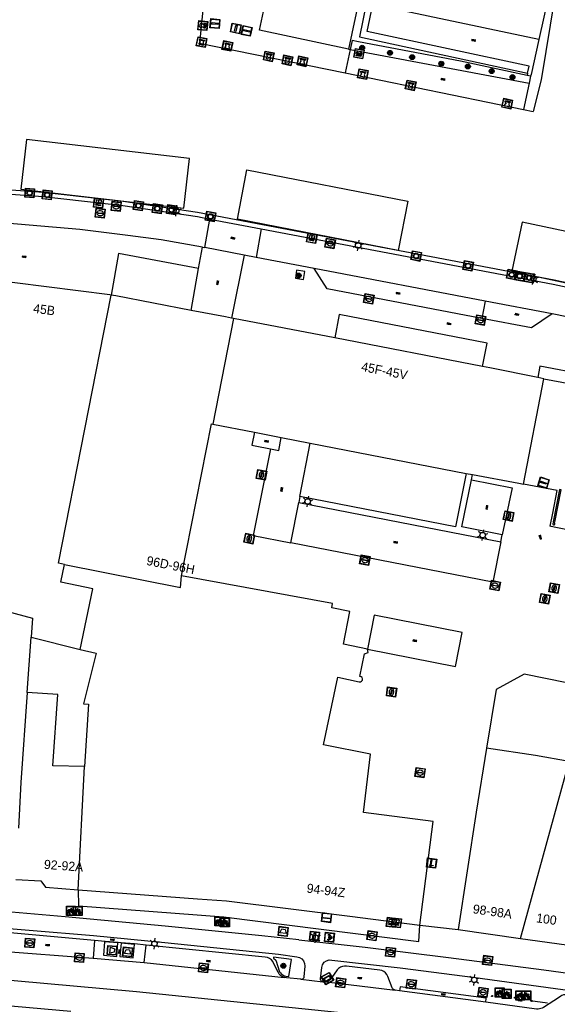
# Model space of a CAD drawing. Header units: metres. Extents: x 93870 to 95789, y 463036 to 464040.
# Tile 193 of 256: x 94980 to 95040, y 463361 to 463469. Entities that reach past the tile are written whole.
import ezdxf
from ezdxf.enums import TextEntityAlignment as Align

# ---------------------------------------------------------------- set-up
doc = ezdxf.new("R2010")
doc.units = ezdxf.units.M
doc.header["$LTSCALE"] = 25.4
for name, color, linetype in [('B_BEBOUWINGSGRENS_0', 1, 'Continuous'), ('B_LUIFEL_1', 200, 'Continuous'), ('B_OVERBOUWLIJN_LIJN_1', 7, 'Continuous'), ('B_TUSSENMUUR_0', 7, 'Continuous'), ('B_WOONBOOT_LIJN_0', 1, 'Continuous'), ('G_GRENS_ALGEMEEN_0', 7, 'Continuous'), ('Q_AFVAL_APART_PLAATS_0', 7, 'Continuous'), ('Q_AFVALBAK_0', 7, 'Continuous'), ('Q_BANK_0', 7, 'Continuous'), ('Q_BETAALAUTOMAAT_0', 7, 'Continuous'), ('Q_BOLDER_0', 7, 'Continuous'), ('Q_BOOM_0', 3, 'Continuous'), ('Q_BRANDKRAAN_0', 5, 'Continuous'), ('Q_BRIEVENBUS_0', 7, 'Continuous'), ('Q_CAI-KAST_0', 10, 'Continuous'), ('Q_DAMWAND_0', 6, 'Continuous'), ('Q_ELEKTRAKAST_0', 7, 'Continuous'), ('Q_FIETSENREK_0', 6, 'Continuous'), ('Q_FIETSENREK_LIJN_0', 7, 'Continuous'), ('Q_INSPECTIE_OF_RIOOLPUT_0', 253, 'Continuous'), ('Q_KOLK_0', 254, 'Continuous'), ('Q_LICHTMAST_0', 2, 'Continuous'), ('Q_MEERRING_0', 7, 'Continuous'), ('Q_SLAGBOOM_0', 7, 'Continuous'), ('Q_STRAATNAAMBORD_0', 7, 'Continuous'), ('Q_VERKEERSBORDPAAL_0', 40, 'Continuous'), ('Q_WATERLEIDINGPUT_0', 5, 'Continuous'), ('S_GBKN_SYMBOOL_OV_GROOT_0', 7, 'Continuous'), ('T_CULTUURGRENS_0', 76, 'Continuous'), ('T_HEK_0', 57, 'Continuous'), ('T_MUUR_30CM_0', 10, 'Continuous'), ('T_WALBESCHERMING_0', 45, 'Continuous'), ('V_WEGGRENS_0', 7, 'Continuous'), ('W_WATERGRENS_0', 5, 'Continuous'), ('Z_GBKN_HUISNUMMER_0', 252, 'Continuous')]:
    doc.layers.add(name, color=color, linetype=linetype)
doc.layers.add('Q_PAAL_STEEN_0', color=7, linetype='Continuous', true_color=0xa97373)
doc.layers.add('Q_PAALTJE_0', color=7, linetype='Continuous', true_color=0x666666)

# ---------------------------------------------------------------- blocks, each defined once
blk = doc.blocks.new('Q_AFVAL_APART_PLAATS')
for points in [[(-0.5, 0.5), (0.5, 0.5), (0.5, -0.5), (-0.5, -0.5)], [(-0.34, 0.2), (0.33, 0.2), (0.19, -0.25), (-0.2, -0.25)]]:
    blk.add_lwpolyline(points, close=True)
blk.add_lwpolyline([(-0.44, 0.46), (0.44, 0.46, -0.414214), (0.46, 0.44), (0.46, -0.44, -0.414214), (0.44, -0.46), (-0.44, -0.46, -0.414214), (-0.46, -0.44), (-0.46, 0.44, -0.414214), (-0.44, 0.46)], format="xyb")
blk = doc.blocks.new('Q_AFVALBAK')
for points in [[(-0.5, 0.5), (0.5, 0.5), (0.5, -0.5), (-0.5, -0.5)], [(-0.34, 0.2), (0.33, 0.2), (0.19, -0.25), (-0.2, -0.25)]]:
    blk.add_lwpolyline(points, close=True)
blk.add_lwpolyline([(-0.44, 0.46), (0.44, 0.46, -0.414214), (0.46, 0.44), (0.46, -0.44, -0.414214), (0.44, -0.46), (-0.44, -0.46, -0.414214), (-0.46, -0.44), (-0.46, 0.44), (-0.46, 0.44), (-0.46, 0.45), (-0.46, 0.45), (-0.46, 0.45), (-0.46, 0.45), (-0.46, 0.45), (-0.46, 0.45), (-0.46, 0.46), (-0.46, 0.46), (-0.46, 0.46), (-0.45, 0.46), (-0.45, 0.46), (-0.45, 0.46), (-0.45, 0.46), (-0.45, 0.46), (-0.45, 0.46), (-0.44, 0.46), (-0.44, 0.46)], format="xyb")
blk = doc.blocks.new('Q_STRAATNAAMBORD')
for points in [[(-0.5, 0.5), (0.5, 0.5), (0.5, -0.5), (-0.5, -0.5)], [(-0.37, 0.22), (0.36, 0.22), (0.36, -0.21), (-0.37, -0.21)]]:
    blk.add_lwpolyline(points, close=True)
for points in [[(-0.44, 0.46), (0.44, 0.46, -0.414214), (0.46, 0.44), (0.46, -0.44, -0.414214), (0.44, -0.46), (-0.44, -0.46, -0.414214), (-0.46, -0.44), (-0.46, 0.44), (-0.46, 0.44), (-0.46, 0.45), (-0.46, 0.45), (-0.46, 0.45), (-0.46, 0.45), (-0.46, 0.45), (-0.46, 0.45), (-0.46, 0.46), (-0.46, 0.46), (-0.46, 0.46), (-0.45, 0.46), (-0.45, 0.46), (-0.45, 0.46), (-0.45, 0.46), (-0.45, 0.46), (-0.45, 0.46), (-0.44, 0.46), (-0.44, 0.46)], [(-0.29, 0.16), (0.28, 0.16, -0.414214), (0.3, 0.14), (0.3, -0.13, -0.414214), (0.28, -0.16), (-0.29, -0.16, -0.414214), (-0.31, -0.13), (-0.31, 0.14), (-0.31, 0.14), (-0.31, 0.14), (-0.31, 0.14), (-0.31, 0.15), (-0.31, 0.15), (-0.31, 0.15), (-0.3, 0.15), (-0.3, 0.15), (-0.3, 0.15), (-0.3, 0.16), (-0.3, 0.16), (-0.3, 0.16), (-0.3, 0.16), (-0.29, 0.16), (-0.29, 0.16), (-0.29, 0.16), (-0.29, 0.16), (-0.29, 0.16)]]:
    blk.add_lwpolyline(points, format="xyb")
blk = doc.blocks.new('Q_CAI-KAST')
for points in [[(-0.5, 0.5), (0.5, 0.5), (0.5, -0.5), (-0.5, -0.5)], [(-0.26, 0.26), (0.25, 0.26), (0.25, 0.19), (-0.26, 0.19)], [(-0.26, 0.11), (0.25, 0.11), (0.25, -0.33), (-0.26, -0.33)]]:
    blk.add_lwpolyline(points, close=True)
blk.add_lwpolyline([(-0.44, 0.46), (0.44, 0.46, -0.414214), (0.46, 0.44), (0.46, -0.44, -0.414214), (0.44, -0.46), (-0.44, -0.46, -0.414214), (-0.46, -0.44), (-0.46, 0.44), (-0.46, 0.44), (-0.46, 0.45), (-0.46, 0.45), (-0.46, 0.45), (-0.46, 0.45), (-0.46, 0.45), (-0.46, 0.45), (-0.46, 0.46), (-0.46, 0.46), (-0.46, 0.46), (-0.45, 0.46), (-0.45, 0.46), (-0.45, 0.46), (-0.45, 0.46), (-0.45, 0.46), (-0.45, 0.46), (-0.44, 0.46), (-0.44, 0.46)], format="xyb")
blk.add_circle((-0.18, -0.03), 0.0354)
blk = doc.blocks.new('Q_ELEKTRAKAST')
for points in [[(-0.5, 0.5), (0.5, 0.5), (0.5, -0.5), (-0.5, -0.5)], [(-0.26, 0.26), (0.25, 0.26), (0.25, 0.19), (-0.26, 0.19)], [(-0.26, 0.11), (0.25, 0.11), (0.25, -0.33), (-0.26, -0.33)]]:
    blk.add_lwpolyline(points, close=True)
blk.add_lwpolyline([(-0.44, 0.46), (0.44, 0.46, -0.414214), (0.46, 0.44), (0.46, -0.44, -0.414214), (0.44, -0.46), (-0.44, -0.46, -0.414214), (-0.46, -0.44), (-0.46, 0.44), (-0.46, 0.44), (-0.46, 0.45), (-0.46, 0.45), (-0.46, 0.45), (-0.46, 0.45), (-0.46, 0.45), (-0.46, 0.45), (-0.46, 0.46), (-0.46, 0.46), (-0.46, 0.46), (-0.45, 0.46), (-0.45, 0.46), (-0.45, 0.46), (-0.45, 0.46), (-0.45, 0.46), (-0.45, 0.46), (-0.44, 0.46), (-0.44, 0.46)], format="xyb")
blk.add_lwpolyline([(-0.18, 0, -1), (-0.18, -0.07, -1)], format="xyb", close=True)
blk.add_lwpolyline([(0.04, 0.09), (-0.06, -0.11), (0.04, -0.11), (-0.06, -0.31)])
blk = doc.blocks.new('Q_LICHTMAST')
for points in [[(-0.26, 0.15), (-0.52, 0.3)], [(0, 0.3), (0, 0.6)], [(0.26, 0.15), (0.52, 0.3)], [(-0.26, -0.15), (-0.52, -0.3)], [(0, -0.3), (0, -0.6)], [(0.26, -0.15), (0.52, -0.3)]]:
    blk.add_lwpolyline(points)
blk.add_circle((0, 0), 0.3)
blk = doc.blocks.new('Q_VERKEERSBORDPAAL')
for points in [[(-0.5, 0.5), (0.5, 0.5), (0.5, -0.5), (-0.5, -0.5)], [(-0.08, 0.33), (0.07, 0.33), (0.07, -0.33), (-0.08, -0.33)]]:
    blk.add_lwpolyline(points, close=True)
blk.add_lwpolyline([(-0.44, 0.46), (0.44, 0.46, -0.414214), (0.46, 0.44), (0.46, -0.44, -0.414214), (0.44, -0.46), (-0.44, -0.46, -0.414214), (-0.46, -0.44), (-0.46, 0.44), (-0.46, 0.44), (-0.46, 0.45), (-0.46, 0.45), (-0.46, 0.45), (-0.46, 0.45), (-0.46, 0.45), (-0.46, 0.45), (-0.46, 0.46), (-0.46, 0.46), (-0.46, 0.46), (-0.45, 0.46), (-0.45, 0.46), (-0.45, 0.46), (-0.45, 0.46), (-0.45, 0.46), (-0.45, 0.46), (-0.44, 0.46), (-0.44, 0.46)], format="xyb")
blk = doc.blocks.new('Q_PAAL_STEEN')
for points in [[(-0.5, 0.5), (0.5, 0.5), (0.5, -0.5), (-0.5, -0.5)], [(-0.08, 0.33), (0.07, 0.33), (0.07, -0.33), (-0.08, -0.33)]]:
    blk.add_lwpolyline(points, close=True)
blk.add_lwpolyline([(-0.44, 0.46), (0.44, 0.46, -0.414214), (0.46, 0.44), (0.46, -0.44, -0.414214), (0.44, -0.46), (-0.44, -0.46, -0.414214), (-0.46, -0.44), (-0.46, 0.44), (-0.46, 0.44), (-0.46, 0.45), (-0.46, 0.45), (-0.46, 0.45), (-0.46, 0.45), (-0.46, 0.45), (-0.46, 0.45), (-0.46, 0.46), (-0.46, 0.46), (-0.46, 0.46), (-0.45, 0.46), (-0.45, 0.46), (-0.45, 0.46), (-0.45, 0.46), (-0.45, 0.46), (-0.45, 0.46), (-0.44, 0.46), (-0.44, 0.46)], format="xyb")
blk = doc.blocks.new('Q_PAALTJE')
at = {"color": 251, "true_color": 0x666666, "xscale": 0.1, "yscale": 0.1, "zscale": 0.01}
blk.add_blockref('Q_PAAL_STEEN', (0, 0), dxfattribs=at)
blk = doc.blocks.new('Q_INSPECTIE_OF_RIOOLPUT')
blk.add_lwpolyline([(-0.5, 0.5), (0.5, 0.5), (0.5, -0.5), (-0.5, -0.5)], close=True)
for points in [[(-0.44, 0.46), (0.44, 0.46, -0.414214), (0.46, 0.44), (0.46, -0.44, -0.414214), (0.44, -0.46), (-0.44, -0.46, -0.414214), (-0.46, -0.44), (-0.46, 0.44), (-0.46, 0.44), (-0.46, 0.45), (-0.46, 0.45), (-0.46, 0.45), (-0.46, 0.45), (-0.46, 0.45), (-0.46, 0.45), (-0.46, 0.46), (-0.46, 0.46), (-0.46, 0.46), (-0.45, 0.46), (-0.45, 0.46), (-0.45, 0.46), (-0.45, 0.46), (-0.45, 0.46), (-0.45, 0.46), (-0.44, 0.46), (-0.44, 0.46)], [(-0.34, 0.1, 0.380426), (-0.28, -0.18)], [(-0.01, 0.27, 0.240218), (-0.34, 0.1)], [(-0.19, 0.04, 0.853344), (-0.19, -0.03)], [(0.33, 0.11, 0.240191), (-0.01, 0.27)], [(0.18, -0.03, 0.849746), (0.18, 0.04)], [(0.27, -0.18, 0.380426), (0.33, 0.11)], [(-0.28, -0.18, 0.148452), (0.01, -0.26)], [(0.01, -0.26, 0.131742), (0.27, -0.18)]]:
    blk.add_lwpolyline(points, format="xyb")
for points in [[(-0.19, 0.04), (0.18, 0.04)], [(0.18, -0.03), (-0.19, -0.03)]]:
    blk.add_lwpolyline(points)
blk = doc.blocks.new('Q_KOLK')
blk.add_lwpolyline([(-0.5, 0.5), (0.5, 0.5), (0.5, -0.5), (-0.5, -0.5)], close=True)
for points in [[(-0.44, 0.46), (0.44, 0.46, -0.414214), (0.46, 0.44), (0.46, -0.44, -0.414214), (0.44, -0.46), (-0.44, -0.46, -0.414214), (-0.46, -0.44), (-0.46, 0.44, -0.414214), (-0.44, 0.46)], [(-0.34, 0.1, 0.380426), (-0.28, -0.18)], [(-0.01, 0.27, 0.240218), (-0.34, 0.1)], [(-0.19, 0.04, 0.853344), (-0.19, -0.03)], [(0.33, 0.11, 0.240191), (-0.01, 0.27)], [(0.18, -0.03, 0.849746), (0.18, 0.04)], [(0.27, -0.18, 0.380426), (0.33, 0.11)], [(-0.28, -0.18, 0.148452), (0.01, -0.26)], [(0.01, -0.26, 0.131742), (0.27, -0.18)]]:
    blk.add_lwpolyline(points, format="xyb")
for points in [[(-0.19, 0.04), (0.18, 0.04)], [(0.18, -0.03), (-0.19, -0.03)]]:
    blk.add_lwpolyline(points)
blk = doc.blocks.new('Q_WATERLEIDINGPUT')
blk.add_lwpolyline([(-0.5, 0.5), (0.5, 0.5), (0.5, -0.5), (-0.5, -0.5)], close=True)
for points in [[(-0.44, 0.46), (0.44, 0.46, -0.414214), (0.46, 0.44), (0.46, -0.44, -0.414214), (0.44, -0.46), (-0.44, -0.46, -0.414214), (-0.46, -0.44), (-0.46, 0.44), (-0.46, 0.44), (-0.46, 0.45), (-0.46, 0.45), (-0.46, 0.45), (-0.46, 0.45), (-0.46, 0.45), (-0.46, 0.45), (-0.46, 0.46), (-0.46, 0.46), (-0.46, 0.46), (-0.45, 0.46), (-0.45, 0.46), (-0.45, 0.46), (-0.45, 0.46), (-0.45, 0.46), (-0.45, 0.46), (-0.44, 0.46), (-0.44, 0.46)], [(-0.34, 0.1, 0.380426), (-0.28, -0.18)], [(-0.01, 0.27, 0.240218), (-0.34, 0.1)], [(-0.19, 0.04, 0.853344), (-0.19, -0.03)], [(0.33, 0.11, 0.240191), (-0.01, 0.27)], [(0.18, -0.03, 0.849746), (0.18, 0.04)], [(0.27, -0.18, 0.380426), (0.33, 0.11)], [(-0.28, -0.18, 0.148452), (0.01, -0.26)], [(0.01, -0.26, 0.131742), (0.27, -0.18)]]:
    blk.add_lwpolyline(points, format="xyb")
for points in [[(-0.19, 0.04), (0.18, 0.04)], [(0.18, -0.03), (-0.19, -0.03)]]:
    blk.add_lwpolyline(points)
blk = doc.blocks.new('Q_BRANDKRAAN')
blk.add_lwpolyline([(-0.5, 0.5), (0.5, 0.5), (0.5, -0.5), (-0.5, -0.5)], close=True)
for points in [[(-0.44, 0.46), (0.44, 0.46, -0.414214), (0.46, 0.44), (0.46, -0.44, -0.414214), (0.44, -0.46), (-0.44, -0.46, -0.414214), (-0.46, -0.44), (-0.46, 0.44), (-0.46, 0.44), (-0.46, 0.45), (-0.46, 0.45), (-0.46, 0.45), (-0.46, 0.45), (-0.46, 0.45), (-0.46, 0.45), (-0.46, 0.46), (-0.46, 0.46), (-0.46, 0.46), (-0.45, 0.46), (-0.45, 0.46), (-0.45, 0.46), (-0.45, 0.46), (-0.45, 0.46), (-0.45, 0.46), (-0.44, 0.46), (-0.44, 0.46)], [(-0.34, 0.1, 0.380426), (-0.28, -0.18)], [(-0.01, 0.27, 0.240218), (-0.34, 0.1)], [(-0.19, 0.04, 0.853344), (-0.19, -0.03)], [(0.33, 0.11, 0.240191), (-0.01, 0.27)], [(0.18, -0.03, 0.849746), (0.18, 0.04)], [(0.27, -0.18, 0.380426), (0.33, 0.11)], [(-0.28, -0.18, 0.148452), (0.01, -0.26)], [(0.01, -0.26, 0.131742), (0.27, -0.18)]]:
    blk.add_lwpolyline(points, format="xyb")
for points in [[(-0.19, 0.04), (0.18, 0.04)], [(0.18, -0.03), (-0.19, -0.03)]]:
    blk.add_lwpolyline(points)
blk = doc.blocks.new('Q_SLAGBOOM')
blk.add_lwpolyline([(-0.5, 0.5), (0.5, 0.5), (0.5, -0.5), (-0.5, -0.5)], close=True)
blk.add_lwpolyline([(-0.44, 0.46), (0.44, 0.46, -0.414214), (0.46, 0.44), (0.46, -0.44, -0.414214), (0.44, -0.46), (-0.44, -0.46, -0.414214), (-0.46, -0.44), (-0.46, 0.44), (-0.46, 0.44), (-0.46, 0.45), (-0.46, 0.45), (-0.46, 0.45), (-0.46, 0.45), (-0.46, 0.45), (-0.46, 0.45), (-0.46, 0.46), (-0.46, 0.46), (-0.46, 0.46), (-0.45, 0.46), (-0.45, 0.46), (-0.45, 0.46), (-0.45, 0.46), (-0.45, 0.46), (-0.45, 0.46), (-0.44, 0.46), (-0.44, 0.46)], format="xyb")
for points in [[(-0.29, 0.04), (-0.38, 0.04), (-0.38, 0.1)], [(-0.38, 0.1), (-0.29, 0.1)], [(-0.29, 0.1), (-0.29, 0.2)], [(-0.29, 0.2), (-0.23, 0.2), (-0.23, 0.1)], [(-0.23, 0.04), (-0.23, -0.2), (-0.29, -0.2), (-0.29, 0.04)], [(-0.23, 0.1), (0.37, 0.1), (0.37, 0.04), (-0.23, 0.04)]]:
    blk.add_lwpolyline(points)
blk = doc.blocks.new('Q_MEERRING')
blk.add_lwpolyline([(-0.5, 0.5), (0.5, 0.5), (0.5, -0.5), (-0.5, -0.5)], close=True)
blk.add_lwpolyline([(-0.44, 0.46), (0.44, 0.46, -0.414214), (0.46, 0.44), (0.46, -0.44, -0.414214), (0.44, -0.46), (-0.44, -0.46, -0.414214), (-0.46, -0.44), (-0.46, 0.44), (-0.46, 0.44), (-0.46, 0.45), (-0.46, 0.45), (-0.46, 0.45), (-0.46, 0.45), (-0.46, 0.45), (-0.46, 0.45), (-0.46, 0.46), (-0.46, 0.46), (-0.46, 0.46), (-0.45, 0.46), (-0.45, 0.46), (-0.45, 0.46), (-0.45, 0.46), (-0.45, 0.46), (-0.45, 0.46), (-0.44, 0.46), (-0.44, 0.46)], format="xyb")
for radius in [0.3, 0.3, 0.25, 0.25]:
    blk.add_circle((0, 0), radius)
blk = doc.blocks.new('Q_BRIEVENBUS')
for points in [[(-0.5, 0.5), (0.5, 0.5), (0.5, -0.5), (-0.5, -0.5)], [(-0.31, 0.1), (-0.05, 0.1), (-0.03, 0.03), (-0.05, 0.01), (-0.31, 0.01), (-0.33, 0.03)], [(0.06, 0.1), (0.31, 0.1), (0.33, 0.03), (0.31, 0.01), (0.06, 0.01), (0.03, 0.03)]]:
    blk.add_lwpolyline(points, close=True)
blk.add_lwpolyline([(-0.44, 0.46), (0.44, 0.46, -0.414214), (0.46, 0.44), (0.46, -0.44, -0.414214), (0.44, -0.46), (-0.44, -0.46, -0.414214), (-0.46, -0.44), (-0.46, 0.44), (-0.46, 0.44), (-0.46, 0.45), (-0.46, 0.45), (-0.46, 0.45), (-0.46, 0.45), (-0.46, 0.45), (-0.46, 0.45), (-0.46, 0.46), (-0.46, 0.46), (-0.46, 0.46), (-0.45, 0.46), (-0.45, 0.46), (-0.45, 0.46), (-0.45, 0.46), (-0.45, 0.46), (-0.45, 0.46), (-0.44, 0.46), (-0.44, 0.46)], format="xyb")
blk = doc.blocks.new('Q_BETAALAUTOMAAT')
blk.add_lwpolyline([(-0.5, 0.5), (0.5, 0.5), (0.5, -0.5), (-0.5, -0.5)], close=True)
for points in [[(-0.44, 0.46), (0.44, 0.46, -0.414214), (0.46, 0.44), (0.46, -0.44, -0.414214), (0.44, -0.46), (-0.44, -0.46, -0.414214), (-0.46, -0.44), (-0.46, 0.44), (-0.46, 0.44), (-0.46, 0.45), (-0.46, 0.45), (-0.46, 0.45), (-0.46, 0.45), (-0.46, 0.45), (-0.46, 0.45), (-0.46, 0.46), (-0.46, 0.46), (-0.46, 0.46), (-0.45, 0.46), (-0.45, 0.46), (-0.45, 0.46), (-0.45, 0.46), (-0.45, 0.46), (-0.45, 0.46), (-0.44, 0.46), (-0.44, 0.46)], [(-0.2, 0.03, 0.050902), (-0.2, -0.03)], [(0, 0.29, 0.299915), (-0.19, 0.1)], [(-0.11, 0.03, 0.069027), (-0.11, -0.03)], [(0, 0.2, 0.158079), (-0.09, 0.1)], [(0.15, 0.29, 0.138529), (0, 0.29)], [(0.14, 0.2, 0.200552), (0, 0.2)], [(-0.18, -0.1, 0.345501), (0.02, -0.28)], [(-0.09, -0.1, 0.158478), (0.01, -0.2)], [(0.01, -0.2, 0.260272), (0.13, -0.18)], [(0.02, -0.28, 0.17253), (0.15, -0.27)]]:
    blk.add_lwpolyline(points, format="xyb")
for points in [[(-0.2, 0.03), (-0.27, 0.03), (-0.27, 0.1)], [(-0.27, 0.1), (-0.19, 0.1)], [(0.06, 0.03), (-0.11, 0.03)], [(-0.09, 0.1), (0.06, 0.1)], [(0.06, 0.1), (0.06, 0.03)], [(0.15, 0.29), (0.14, 0.2)], [(-0.18, -0.1), (-0.27, -0.1), (-0.27, -0.03)], [(-0.27, -0.03), (-0.2, -0.03)], [(-0.11, -0.03), (0.06, -0.03)], [(0.06, -0.1), (-0.09, -0.1)], [(0.06, -0.03), (0.06, -0.1)], [(0.13, -0.18), (0.15, -0.27)]]:
    blk.add_lwpolyline(points)
blk = doc.blocks.new('Q_FIETSENREK')
for points in [[(-0.5, 0.5), (0.5, 0.5), (0.5, -0.5), (-0.5, -0.5)], [(-0.06, 0.15), (0.18, 0.05), (0.04, -0.09)]]:
    blk.add_lwpolyline(points, close=True)
for points in [[(-0.44, 0.46), (0.44, 0.46, -0.414214), (0.46, 0.44), (0.46, -0.44, -0.414214), (0.44, -0.46), (-0.44, -0.46, -0.414214), (-0.46, -0.44), (-0.46, 0.44), (-0.46, 0.44), (-0.46, 0.45), (-0.46, 0.45), (-0.46, 0.45), (-0.46, 0.45), (-0.46, 0.45), (-0.46, 0.45), (-0.46, 0.46), (-0.46, 0.46), (-0.46, 0.46), (-0.45, 0.46), (-0.45, 0.46), (-0.45, 0.46), (-0.45, 0.46), (-0.45, 0.46), (-0.45, 0.46), (-0.44, 0.46), (-0.44, 0.46)], [(-0.18, 0.11, 0.847256), (-0.32, -0.14)], [(-0.19, 0.08, 0.842492), (-0.3, -0.12)], [(-0.17, 0.06, 0.053288), (-0.19, 0.08)], [(-0.19, -0.13, 0.502492), (-0.15, 0.04)], [(-0.15, 0.09, 0.06236), (-0.18, 0.11)], [(-0.16, -0.16, 0.494489), (-0.12, 0.07)], [(-0.32, -0.14, 0.089606), (-0.42, -0.35)], [(-0.3, -0.16, 0.110942), (-0.37, -0.35)], [(-0.29, -0.1, 0.006942), (-0.3, -0.12)], [(-0.3, -0.16, 0.02458), (-0.28, -0.17)], [(-0.21, -0.1, 0.381614), (-0.29, -0.1)], [(-0.22, -0.14, 0.533998), (-0.28, -0.14)], [(-0.28, -0.14, 0.009682), (-0.27, -0.14)], [(-0.28, -0.17, 0.148109), (-0.2, -0.17)], [(-0.27, -0.14, 0.120201), (-0.22, -0.14)], [(-0.22, -0.14, 0.003554), (-0.22, -0.14)], [(-0.19, -0.13, 0.017985), (-0.21, -0.1)], [(-0.12, -0.35, 0.075837), (-0.2, -0.17)], [(-0.08, -0.35, 0.094234), (-0.16, -0.16)], [(0.1, -0.16, 0.385208), (0.19, -0.33)], [(0.21, -0.05, 0.224648), (0.11, -0.13)], [(0.13, -0.17, 0.376993), (0.2, -0.3)], [(0.21, -0.09, 0.20829), (0.14, -0.14)], [(0.19, -0.33, 1), (0.29, -0.06)], [(0.2, -0.3, 1), (0.28, -0.09)], [(0.29, -0.06, 0.086253), (0.24, -0.05)], [(0.28, -0.09, 0.079305), (0.24, -0.08)]]:
    blk.add_lwpolyline(points, format="xyb")
for points in [[(-0.17, 0.06), (-0.26, -0.04), (-0.24, -0.06), (-0.15, 0.04)], [(0.08, 0.22), (0, 0.25), (-0.15, 0.09)], [(-0.12, 0.07), (-0.09, 0.11), (0.02, -0.13), (0.1, -0.16)], [(0.24, -0.05), (0.23, 0.05), (0.26, 0.09), (0.3, 0.08), (0.31, 0.11), (0.19, 0.15), (0.18, 0.12), (0.23, 0.1), (0.21, 0.08), (-0.04, 0.17), (0, 0.22), (0.07, 0.19), (0.08, 0.22)], [(0.21, -0.05), (0.2, 0.03), (0.06, -0.11)], [(-0.42, -0.35), (-0.37, -0.35)], [(-0.12, -0.35), (-0.08, -0.35)], [(0.06, -0.11), (0.11, -0.13)], [(0.13, -0.17), (0.25, -0.22), (0.24, -0.08)], [(0.14, -0.14), (0.22, -0.17), (0.21, -0.09)]]:
    blk.add_lwpolyline(points)
blk = doc.blocks.new('Q_BOLDER')
for points in [[(-0.5, 0.5), (0.5, 0.5), (0.5, -0.5), (-0.5, -0.5)], [(-0.27, -0.2), (0.27, -0.2), (0.27, -0.3), (-0.27, -0.3)]]:
    blk.add_lwpolyline(points, close=True)
for points in [[(-0.44, 0.46), (0.44, 0.46, -0.414214), (0.46, 0.44), (0.46, -0.44, -0.414214), (0.44, -0.46), (-0.44, -0.46, -0.414214), (-0.46, -0.44), (-0.46, 0.44), (-0.46, 0.44), (-0.46, 0.45), (-0.46, 0.45), (-0.46, 0.45), (-0.46, 0.45), (-0.46, 0.45), (-0.46, 0.45), (-0.46, 0.46), (-0.46, 0.46), (-0.46, 0.46), (-0.45, 0.46), (-0.45, 0.46), (-0.45, 0.46), (-0.45, 0.46), (-0.45, 0.46), (-0.45, 0.46), (-0.44, 0.46), (-0.44, 0.46)], [(-0.23, 0.27, 0.439965), (-0.26, 0.19)], [(-0.15, 0.29, 0.109301), (-0.23, 0.27)], [(0.22, 0.27, 0.148019), (0.13, 0.29)], [(0.25, 0.19, 0.326045), (0.22, 0.27)], [(-0.27, -0.16, 0.309814), (-0.17, -0.02)], [(0.16, -0.02, 0.22667), (0.27, -0.16)]]:
    blk.add_lwpolyline(points, format="xyb")
for points in [[(-0.17, 0.03), (-0.26, 0.19)], [(-0.17, -0.02), (-0.17, 0.03)], [(-0.15, 0.29), (0.13, 0.29)], [(0.16, 0.03), (0.25, 0.19)], [(0.16, -0.02), (0.16, 0.03)], [(-0.27, -0.16), (0.27, -0.16)]]:
    blk.add_lwpolyline(points)
blk = doc.blocks.new('Q_BANK')
blk.add_lwpolyline([(-0.5, 0.5), (0.5, 0.5), (0.5, -0.5), (-0.5, -0.5)], close=True)
blk.add_lwpolyline([(-0.44, 0.46), (0.44, 0.46, -0.414214), (0.46, 0.44), (0.46, -0.44, -0.414214), (0.44, -0.46), (-0.44, -0.46, -0.414214), (-0.46, -0.44), (-0.46, 0.44), (-0.46, 0.44), (-0.46, 0.45), (-0.46, 0.45), (-0.46, 0.45), (-0.46, 0.45), (-0.46, 0.45), (-0.46, 0.45), (-0.46, 0.46), (-0.46, 0.46), (-0.46, 0.46), (-0.45, 0.46), (-0.45, 0.46), (-0.45, 0.46), (-0.45, 0.46), (-0.45, 0.46), (-0.45, 0.46), (-0.44, 0.46), (-0.44, 0.46)], format="xyb")
for points in [[(-0.27, 0.02), (-0.37, -0.08)], [(-0.18, 0.13), (-0.27, 0.13), (-0.27, 0.28)], [(-0.27, 0.28), (0.26, 0.28), (0.26, 0.13), (0.17, 0.13)], [(-0.18, 0.02), (-0.27, 0.02)], [(-0.27, 0.02), (-0.18, 0.02)], [(-0.18, 0.02), (-0.18, 0.13)], [(-0.18, 0.13), (-0.14, 0.13)], [(-0.14, 0.13), (-0.14, 0.02)], [(0.13, 0.13), (-0.14, 0.13)], [(0.13, 0.02), (-0.14, 0.02)], [(-0.14, 0.02), (0.13, 0.02)], [(0.13, 0.02), (-0.14, 0.02)], [(-0.14, 0.02), (0.13, 0.02)], [(-0.14, 0.02), (0.13, 0.02)], [(0.13, 0.02), (0.13, 0.13)], [(0.13, 0.13), (0.17, 0.13)], [(0.17, 0.13), (0.17, 0.02)], [(0.17, 0.02), (0.26, 0.02)], [(0.17, 0.02), (0.26, 0.02)], [(0.26, 0.02), (0.36, -0.08)], [(-0.24, -0.08), (-0.37, -0.08)], [(-0.19, -0.08), (-0.19, -0.27), (-0.24, -0.27), (-0.24, -0.08)], [(-0.24, -0.08), (-0.19, -0.08)], [(0.18, -0.08), (-0.19, -0.08)], [(0.23, -0.08), (0.23, -0.27), (0.18, -0.27), (0.18, -0.08)], [(0.18, -0.08), (0.23, -0.08)], [(0.36, -0.08), (0.23, -0.08)]]:
    blk.add_lwpolyline(points)
blk = doc.blocks.new('Q_BOOM')
for radius in [0.27, 0.18, 0.09]:
    blk.add_circle((0, 0), radius)
blk = doc.blocks.new('S_GBKN_SYMBOOL_OV_GROOT')
for points in [[(-0.21875, 0.0625), (0.21875, 0.0625)], [(-0.21875, 0), (0.21875, 0)], [(-0.1875, 0.0625), (-0.1875, 0)], [(-0.125, 0.09375), (-0.125, 0.0625)], [(-0.125, 0), (-0.125, -0.0625)], [(-0.0625, 0.0625), (-0.0625, 0)], [(0, 0.09375), (0, 0.0625)], [(0, 0), (0, -0.0625)], [(0.0625, 0.0625), (0.0625, 0)], [(0.125, 0.09375), (0.125, 0.0625)], [(0.125, 0), (0.125, -0.0625)], [(0.1875, 0.0625), (0.1875, 0)], [(-0.21875, -0.0625), (0.21875, -0.0625)], [(-0.1875, -0.0625), (-0.1875, -0.09375)], [(-0.0625, -0.0625), (-0.0625, -0.09375)], [(0.0625, -0.0625), (0.0625, -0.09375)], [(0.1875, -0.0625), (0.1875, -0.09375)]]:
    blk.add_lwpolyline(points)

msp = doc.modelspace()

# ---------------------------------------------------------------- linework, layer by layer
at = {"layer": 'B_BEBOUWINGSGRENS_0'}
for p, q in [((95003.98, 463436.59), (95003.76, 463436.61)), ((95015.1, 463434.44), (95003.98, 463436.59)), ((95031.29, 463431.3), (95015.1, 463434.44)), ((95001.68, 463424.99), (95006.26, 463424.09)), ((95009.2, 463423.52), (95012.39, 463422.9)), ((95012.39, 463422.9), (95029.51, 463419.58)), ((95029.51, 463419.58), (95030.2, 463419.45)), ((95039.09, 463414.17), (95039.03, 463414.12)), ((94981.74, 463401.6), (94987.12, 463400.26)), ((94988.05, 463394.27), (94987.62, 463387.42)), ((95028.62, 463369.53), (95035.45, 463368.56)), ((95035.45, 463368.56), (95040.5, 463367.85))]:
    msp.add_line(p, q, dxfattribs=at)
for points in [[(94990.53, 463439.15), (94990.4, 463439.18), (94976.45, 463440.91)], [(94999.33, 463437.46), (94991.06, 463439.05), (94990.53, 463439.15)], [(95003.76, 463436.61), (95003.09, 463436.74), (94999.33, 463437.46)], [(95038.04, 463429.97), (95037.37, 463430.1), (95032.09, 463431.15), (95031.29, 463431.3)], [(95030.2, 463419.45), (95035.28, 463418.5), (95035.81, 463418.4), (95038.04, 463429.97)], [(94998.26, 463408.35), (95001.55, 463425.02), (95001.68, 463424.99)], [(95006.26, 463424.09), (95008.29, 463423.7), (95009.2, 463423.52)], [(95039.03, 463414.12), (95039.01, 463414.05), (95039.03, 463413.98), (95039.09, 463413.94), (95039.17, 463413.94), (95039.23, 463413.98), (95039.25, 463414.05), (95039.23, 463414.12), (95039.17, 463414.17), (95039.09, 463414.17)], [(95018.66, 463400.29), (95016.03, 463400.86), (95016.74, 463404.44), (95014.74, 463404.83), (95014.82, 463405.29), (94998.26, 463408.35)], [(94965.98, 463407.97), (94981.89, 463403.68), (94981.74, 463401.6)], [(94987.12, 463400.26), (94988.89, 463399.85), (94987.51, 463394.29), (94988.05, 463394.27)], [(95024.43, 463370.01), (95025.87, 463381.38), (95018.22, 463382.36), (95019.01, 463388.76), (95013.84, 463389.79), (95015.41, 463397.23), (95017.74, 463396.73), (95017.89, 463396.71), (95018.03, 463396.77), (95018.12, 463396.89), (95018.14, 463397.04), (95018.09, 463397.18), (95017.97, 463397.27), (95017.82, 463397.3), (95018.33, 463399.8), (95018.73, 463399.94), (95018.66, 463400.29)], [(95042.88, 463396.14), (95035.87, 463397.55), (95032.79, 463395.89), (95031.74, 463389.44)], [(94981.3, 463395.56), (94980.62, 463385.68), (94980.37, 463380.66)], [(94987.62, 463387.42), (94984.15, 463387.51), (94984.68, 463395.31), (94981.3, 463395.56)], [(95031.74, 463389.44), (95030.6, 463382.41), (95028.62, 463369.53)], [(95040.79, 463387.97), (95037.12, 463388.63), (95031.74, 463389.44)], [(94980.09, 463375.04), (94982.82, 463374.89), (94983.34, 463374.18), (94986.93, 463373.91)], [(94986.93, 463373.91), (95000, 463372.92), (95003.18, 463372.69), (95016.73, 463371), (95024.43, 463370.01)]]:
    msp.add_lwpolyline(points, dxfattribs=at)
at = {"layer": 'B_LUIFEL_1'}
msp.add_lwpolyline([(94986.93, 463373.91), (94986.94, 463372.14), (95002.88, 463370.92), (95024.31, 463368.21), (95024.43, 463370.01)], dxfattribs=at)
at = {"layer": 'B_OVERBOUWLIJN_LIJN_1'}
for points in [[(95045.93, 463424.4), (95046.16, 463425.64), (95041.86, 463426.47), (95042.61, 463430.39), (95037.6, 463431.33), (95037.37, 463430.1)], [(95043.02, 463412.93), (95039.35, 463413.65), (95038.84, 463413.75), (95038.71, 463413.78), (95039, 463415.23), (95039.49, 463417.69), (95035.81, 463418.4)]]:
    msp.add_lwpolyline(points, dxfattribs=at)
at = {"layer": 'B_TUSSENMUUR_0'}
for p, q in [((95003.98, 463436.59), (95001.68, 463424.99)), ((95035.45, 463368.56), (95040.79, 463387.97)), ((94986.93, 463373.91), (94987.62, 463387.42))]:
    msp.add_line(p, q, dxfattribs=at)
for points in [[(94985.4, 463409.59), (94984.76, 463409.72), (94990.53, 463439.15)], [(94987.12, 463400.26), (94988.52, 463406.93), (94985.01, 463407.63), (94985.4, 463409.59)], [(94985.4, 463409.59), (94998.13, 463407.07), (94998.26, 463408.35)]]:
    msp.add_lwpolyline(points, dxfattribs=at)
at = {"layer": 'B_WOONBOOT_LIJN_0'}
for points in [[(94999.14, 463454.13), (94981.26, 463456.22), (94980.62, 463450.76), (94998.5, 463448.67), (94999.14, 463454.13)], [(95023.11, 463449.44), (95022.05, 463444.04), (95004.39, 463447.49), (95005.44, 463452.88), (95023.11, 463449.44)], [(95053.25, 463443.4), (95035.64, 463447.14), (95034.5, 463441.76), (95045.73, 463439.37)]]:
    msp.add_lwpolyline(points, dxfattribs=at)
at = {"layer": 'G_GRENS_ALGEMEEN_0'}
for p, q in [((95016.77, 463466.08), (95016.23, 463463.52)), ((95016.57, 463466.12), (95016.77, 463466.08)), ((95016.77, 463466.08), (95036.41, 463462.38)), ((95036.25, 463463.48), (95036.2, 463463.24)), ((95036.58, 463463.15), (95036.2, 463463.24)), ((94981.3, 463395.56), (94981.74, 463401.6))]:
    msp.add_line(p, q, dxfattribs=at)
for points in [[(95020.46, 463480.61), (95017.78, 463467.47), (95036.25, 463463.48)], [(95036.25, 463463.48), (95036.4, 463464.25), (95018.64, 463468.06), (95019.26, 463471.01)], [(95036.2, 463463.24), (95028.88, 463464.82), (95017.68, 463466.93), (95016.98, 463467.06), (95016.77, 463466.08)], [(94991.26, 463368.07), (94989.79, 463368.19), (94989.69, 463366.72), (94991.15, 463366.59), (94991.26, 463368.07)], [(94992.96, 463366.42), (94993.1, 463367.88), (94991.62, 463368.03), (94991.48, 463366.57), (94992.96, 463366.42)]]:
    msp.add_lwpolyline(points, dxfattribs=at)
at = {"layer": 'Q_DAMWAND_0'}
for p, q in [((95016.23, 463463.52), (95035.78, 463459.52)), ((95035.78, 463459.52), (95036.85, 463459.3))]:
    msp.add_line(p, q, dxfattribs=at)
msp.add_lwpolyline([(95000.69, 463471.49), (95000.22, 463466.79), (95016.23, 463463.52)], dxfattribs=at)
at = {"layer": 'Q_FIETSENREK_LIJN_0'}
msp.add_line((95036.54, 463361.74), (95038.44, 463361.48), dxfattribs=at)
at = {"layer": 'T_CULTUURGRENS_0'}
for p, q in [((95030.08, 463418.89), (95030.2, 463419.45)), ((95011.25, 463417.03), (95011.13, 463416.38)), ((95011.13, 463416.38), (95033.31, 463412.06)), ((95033.31, 463412.06), (95033.47, 463412.85))]:
    msp.add_line(p, q, dxfattribs=at)
msp.add_lwpolyline([(95033.47, 463412.85), (95029.03, 463413.7), (95030.08, 463418.89)], dxfattribs=at)
at = {"layer": 'T_HEK_0'}
for p, q in [((95038.66, 463472.6), (95037.48, 463467.2)), ((95036.41, 463462.38), (95035.78, 463459.52)), ((95036.58, 463463.15), (95036.41, 463462.38)), ((95024.43, 463370.01), (95028.62, 463369.53))]:
    msp.add_line(p, q, dxfattribs=at)
msp.add_lwpolyline([(95037.48, 463467.2), (95036.63, 463463.36), (95036.58, 463463.15)], dxfattribs=at)
at = {"layer": 'T_MUUR_30CM_0'}
for p, q in [((94999.33, 463437.46), (95000.13, 463442.07)), ((95011.25, 463417.03), (95012.39, 463422.9))]:
    msp.add_line(p, q, dxfattribs=at)
for points in [[(95000.13, 463442.07), (94991.33, 463443.71), (94990.53, 463439.15)], [(95031.29, 463431.3), (95031.8, 463433.88), (95015.58, 463437.02), (95015.1, 463434.44)], [(95006.26, 463424.09), (95005.99, 463422.67), (95006.35, 463422.6), (95008.01, 463422.28)], [(95008.01, 463422.28), (95008.93, 463422.1), (95009.2, 463423.52)], [(95029.51, 463419.58), (95028.35, 463413.73), (95011.25, 463417.03)]]:
    msp.add_lwpolyline(points, dxfattribs=at)
at = {"layer": 'T_WALBESCHERMING_0'}
msp.add_lwpolyline([(95058.24, 463456.42), (95060.43, 463468), (95039.25, 463471.89), (95037.72, 463462.77), (95036.85, 463459.3)], dxfattribs=at)
at = {"layer": 'V_WEGGRENS_0'}
for p, q in [((95019.58, 463480.24), (95016.57, 463466.12)), ((95037.48, 463467.2), (95019.26, 463471.01)), ((95000.81, 463444.37), (95001.38, 463447.49)), ((95001.38, 463447.49), (95007, 463446.43)), ((95007, 463446.43), (95006.45, 463443.27)), ((95000.13, 463442.07), (95000.57, 463444.41)), ((95000.57, 463444.41), (95000.81, 463444.37)), ((95005.14, 463443.52), (95000.81, 463444.37)), ((95005.14, 463443.52), (95003.76, 463436.61)), ((95006.45, 463443.27), (95005.14, 463443.52)), ((95012.81, 463442.07), (95006.45, 463443.27)), ((95031.57, 463438.49), (95012.81, 463442.07)), ((95031.57, 463438.49), (95031.21, 463436.59)), ((95038.96, 463437.07), (95031.57, 463438.49)), ((95038.04, 463429.97), (95046, 463428.45)), ((95010.24, 463411.95), (95011.13, 463416.38)), ((94988.72, 463368.33), (94988.55, 463366.4)), ((94977.43, 463367.24), (94988.55, 463366.4)), ((94994.17, 463365.92), (94994.36, 463367.84)), ((94988.55, 463366.4), (94994.17, 463365.92)), ((95010.34, 463366.25), (95008.37, 463366.52)), ((94994.17, 463365.92), (95009.54, 463364.28)), ((95011.37, 463364.08), (95013.78, 463363.79)), ((95014.17, 463363.8), (95021.72, 463362.88)), ((95022.18, 463362.83), (95021.72, 463362.88)), ((95031.66, 463361.57), (95022.18, 463362.83)), ((95037.23, 463360.81), (95031.66, 463361.57))]:
    msp.add_line(p, q, dxfattribs=at)
for points in [[(95016.57, 463466.12), (95006.81, 463468.2), (95008.47, 463475.91), (95002.59, 463477.21)], [(94926.98, 463453.73), (94954.67, 463452.02), (94983.07, 463449.95), (94991.81, 463448.99), (95000, 463447.76), (95001.38, 463447.49)], [(95000.57, 463444.41), (94996.03, 463445.2), (94992.37, 463445.67), (94987.09, 463446.34), (94972.95, 463447.53)], [(95007, 463446.43), (95039.07, 463440.34), (95045.74, 463438.92)], [(95010.88, 463441.87), (95010.76, 463441.01), (95011.66, 463440.85), (95011.78, 463441.72), (95010.88, 463441.87)], [(95031.21, 463436.59), (95014.26, 463439.84), (95012.81, 463442.07)], [(95038.96, 463437.07), (95036.68, 463435.54), (95031.21, 463436.59)], [(95045.44, 463435.69), (95039.5, 463436.96), (95038.96, 463437.07)], [(95008.01, 463422.28), (95006.14, 463412.76), (95010.24, 463411.95)], [(95030.08, 463418.89), (95034.54, 463417.99), (95033.47, 463412.85)], [(95039.04, 463414.28), (95039.25, 463414.24), (95039.93, 463417.77), (95039.73, 463417.82), (95039.04, 463414.28)], [(95033.31, 463412.06), (95032.43, 463407.64), (95010.24, 463411.95)], [(95029.08, 463402.13), (95019.4, 463404.01), (95018.66, 463400.29)], [(95018.66, 463400.29), (95028.34, 463398.41), (95029.08, 463402.13)], [(95011.15, 463368.39), (95007.06, 463368.83), (94996.46, 463369.89), (94985.5, 463370.94), (94974.5, 463371.88), (94963.53, 463372.68), (94952.51, 463373.42), (94941.52, 463374.04), (94935.47, 463374.38)], [(94924.2, 463372.02), (94928.56, 463371.92), (94929.05, 463371.87), (94929.54, 463371.88), (94930.03, 463371.94), (94930.51, 463372.07), (94930.97, 463372.24), (94931.32, 463372.43), (94931.69, 463372.57), (94932.08, 463372.67), (94932.48, 463372.73), (94932.88, 463372.74), (94936.74, 463372.54), (94948.49, 463371.87), (94962.7, 463370.94), (94974.45, 463370.04), (94988.6, 463368.88), (94996.43, 463368.12), (95008.92, 463366.82), (95010.91, 463366.56)], [(94988.72, 463368.33), (94978.66, 463369.24), (94978.46, 463367.8), (94978.33, 463367.59), (94978.15, 463367.42), (94977.93, 463367.3), (94977.68, 463367.24), (94977.43, 463367.24)], [(94994.36, 463367.84), (94993.11, 463367.95), (94991.65, 463368.08), (94991.3, 463368.11), (94989.87, 463368.23), (94988.72, 463368.33)], [(95011.15, 463368.39), (95018.43, 463367.6), (95027.58, 463366.48), (95038.01, 463365.11), (95053.44, 463362.99)], [(95009.54, 463364.28), (95009.33, 463364.35), (95009.13, 463364.48), (95008.98, 463364.65), (95008.87, 463364.85), (95008.4, 463365.79), (95008.29, 463366.02), (95008.12, 463366.21), (95007.92, 463366.36), (95007.69, 463366.46), (95007.44, 463366.5), (94994.36, 463367.84)], [(94986.11, 463360.54), (94976.58, 463361.4), (94963.26, 463362.45), (94956.96, 463362.9), (94947.71, 463363.37), (94939.22, 463363.79), (94932.5, 463364.06), (94933.46, 463364.75), (94934.53, 463365.42), (94935.56, 463365.93), (94936.46, 463366.26), (94937.35, 463366.48), (94938.29, 463366.64), (94940.19, 463366.66), (94942.96, 463366.6), (94946.29, 463366.42), (94955.12, 463365.91), (94963.73, 463365.33), (94979.88, 463363.96), (94993.32, 463362.73), (95016.79, 463360.31)], [(95008.37, 463366.52), (95008.36, 463366.41), (95008.61, 463366.16), (95009.03, 463364.9), (95009.13, 463364.77), (95009.25, 463364.65), (95009.39, 463364.55), (95009.54, 463364.47), (95009.71, 463364.42), (95010.03, 463364.37), (95010.34, 463366.25)], [(95010.91, 463366.56), (95011.2, 463366.48), (95011.45, 463366.32), (95011.64, 463366.09), (95011.76, 463365.82), (95011.79, 463365.52), (95011.69, 463364.33), (95011.67, 463364.24), (95011.62, 463364.16), (95011.55, 463364.1), (95011.47, 463364.07), (95011.37, 463364.08)], [(95013.78, 463363.79), (95013.69, 463363.82), (95013.61, 463363.87), (95013.55, 463363.94), (95013.52, 463364.03), (95013.51, 463364.12), (95013.65, 463365.37), (95013.72, 463365.68), (95013.9, 463365.94), (95014.16, 463366.12), (95014.46, 463366.2), (95014.77, 463366.17), (95022.25, 463365.35), (95030.49, 463364.28), (95048.94, 463361.76), (95063.21, 463359.73)], [(95021.72, 463362.88), (95021.64, 463362.91), (95021.56, 463362.95), (95021.49, 463363), (95021.43, 463363.06), (95021.37, 463363.13), (95020.89, 463364.37), (95020.8, 463364.59), (95020.66, 463364.79), (95020.47, 463364.94), (95020.24, 463365.04), (95020.01, 463365.08), (95016.38, 463365.51), (95016.15, 463365.53), (95015.92, 463365.49), (95015.7, 463365.41), (95015.5, 463365.28), (95015.34, 463365.11), (95014.77, 463364.26), (95014.68, 463364.14), (95014.57, 463364.02), (95014.45, 463363.93), (95014.31, 463363.85), (95014.17, 463363.8)], [(95011.37, 463364.08), (95009.78, 463364.25), (95009.55, 463364.28), (95009.54, 463364.28)], [(95014.17, 463363.8), (95014.09, 463363.79), (95014.01, 463363.79), (95013.93, 463363.78), (95013.85, 463363.78), (95013.78, 463363.79)], [(95031.66, 463361.57), (95031.71, 463362.01), (95022.24, 463363.25), (95022.18, 463362.83)], [(95054.01, 463358.57), (95054.24, 463360.43), (95040.5, 463362.36), (95040.34, 463362.37), (95040.18, 463362.36), (95040.02, 463362.31), (95039.88, 463362.24), (95039.75, 463362.13), (95037.99, 463360.99), (95037.85, 463360.91), (95037.7, 463360.86), (95037.55, 463360.82), (95037.39, 463360.81), (95037.23, 463360.81)]]:
    msp.add_lwpolyline(points, dxfattribs=at)
at = {"layer": 'W_WATERGRENS_0'}
msp.add_lwpolyline([(95045.73, 463439.37), (95039.15, 463440.77), (95000, 463448.2), (94991.87, 463449.42), (94983.11, 463450.39), (94954.7, 463452.46), (94928.43, 463453.83)], dxfattribs=at)

# ---------------------------------------------------------------- block references
at = {"layer": 'Q_AFVAL_APART_PLAATS_0'}
for p, rotation in [((94990.63, 463367.26), 85.89231455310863), ((94992.34, 463367.08), 173.9063681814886)]:
    msp.add_blockref('Q_AFVAL_APART_PLAATS', p, dxfattribs=dict(at, rotation=rotation))
at = {"layer": 'Q_AFVALBAK_0', "rotation": 172.8164400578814}
msp.add_blockref('Q_AFVALBAK', (95009.42, 463369.33), dxfattribs=at)
at = {"layer": 'Q_BANK_0', "rotation": 169.3445908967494}
msp.add_blockref('Q_BANK', (95017.74, 463465.63), dxfattribs=at)
at = {"layer": 'Q_BETAALAUTOMAAT_0', "rotation": 173.85864307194}
msp.add_blockref('Q_BETAALAUTOMAAT', (95014.49, 463368.68), dxfattribs=at)
at = {"layer": 'Q_BOLDER_0'}
for p, rotation in [((95000.59, 463468.71), 84.2399140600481), ((95000.46, 463466.89), 168.4425235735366), ((95003.29, 463466.48), 168.4425235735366), ((95007.83, 463465.33), 168.4425235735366), ((95009.88, 463464.9), 168.4425235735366), ((95011.53, 463464.79), 168.4425235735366), ((95018.16, 463463.38), 168.4445993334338), ((95023.41, 463462.15), 168.4445993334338), ((95034.01, 463460.14), 168.4445993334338)]:
    msp.add_blockref('Q_BOLDER', p, dxfattribs=dict(at, rotation=rotation))
at = {"layer": 'Q_BOOM_0'}
for p, rotation in [((95018.09, 463466.28), 169.3445908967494), ((95021.14, 463465.72), 169.3445908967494), ((95023.57, 463465.25), 169.3445908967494), ((95026.77, 463464.53), 169.3445908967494), ((95029.69, 463464.23), 167.8347013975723), ((95032.3, 463463.72), 167.8347013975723), ((95034.59, 463463.06), 169.3445908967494), ((95011.11, 463441.29), 82.1108684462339), ((95009.44, 463365.56), 108.5579302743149)]:
    msp.add_blockref('Q_BOOM', p, dxfattribs=dict(at, rotation=rotation))
at = {"layer": 'Q_BRANDKRAAN_0', "rotation": 172.8164400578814}
msp.add_blockref('Q_BRANDKRAAN', (95019.17, 463368.86), dxfattribs=at)
at = {"layer": 'Q_BRIEVENBUS_0', "rotation": 172.9129920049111}
msp.add_blockref('Q_BRIEVENBUS', (95014.18, 463370.84), dxfattribs=at)
at = {"layer": 'Q_CAI-KAST_0', "rotation": 172.7011804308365}
for p in [(95021.29, 463370.32), (95021.84, 463370.27)]:
    msp.add_blockref('Q_CAI-KAST', p, dxfattribs=at)
at = {"layer": 'Q_ELEKTRAKAST_0'}
for p, rotation in [((94989.14, 463449.24), 173.7260045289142), ((95012.55, 463445.37), 169.2484654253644)]:
    msp.add_blockref('Q_ELEKTRAKAST', p, dxfattribs=dict(at, rotation=rotation))
at = {"layer": 'Q_FIETSENREK_0'}
for p in [(94986.13, 463371.59), (94986.85, 463371.57), (95002.42, 463370.44), (95003.01, 463370.34), (95033.19, 463362.63), (95033.95, 463362.48), (95035.44, 463362.3), (95036.11, 463362.31)]:
    msp.add_blockref('Q_FIETSENREK', p, dxfattribs=at)
at = {"layer": 'Q_INSPECTIE_OF_RIOOLPUT_0'}
for p, rotation in [((94989.33, 463448.13), 173.7260045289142), ((95039.17, 463406.99), 79.05606953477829), ((95038.14, 463405.83), 79.05606953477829), ((94981.6, 463368.06), 174.8466676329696), ((95023.48, 463363.54), 172.5745373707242), ((95031.35, 463362.65), 172.5745373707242)]:
    msp.add_blockref('Q_INSPECTIE_OF_RIOOLPUT', p, dxfattribs=dict(at, rotation=rotation))
at = {"layer": 'Q_KOLK_0'}
for p, rotation in [((95018.81, 463438.73), 169.1381803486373), ((95031.07, 463436.4), 169.1381803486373), ((95007.04, 463419.43), 78.91934205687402), ((95034.16, 463414.9), 78.22370190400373), ((95005.7, 463412.42), 78.91934205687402), ((95018.39, 463410.06), 168.985883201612), ((95032.68, 463407.27), 168.985883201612), ((95021.31, 463395.59), 81.97759635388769), ((95024.44, 463386.75), 172.6878125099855), ((95021.2, 463367.06), 172.9736311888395), ((94987.04, 463366.45), 175.6888075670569), ((95031.87, 463366.15), 172.5540306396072), ((95000.66, 463365.33), 173.9026705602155), ((95015.73, 463363.7), 173.040297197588)]:
    msp.add_blockref('Q_KOLK', p, dxfattribs=dict(at, rotation=rotation))
at = {"layer": 'Q_LICHTMAST_0'}
for p, rotation in [((94997.67, 463448.4), 171.4588961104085), ((95017.65, 463444.58), 169.2484654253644), ((95036.86, 463440.91), 169.2484654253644), ((95012.11, 463416.5), 168.9858832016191), ((95031.32, 463412.81), 168.9858832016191), ((95012.96, 463368.66), 173.85864307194), ((94995.29, 463367.99), 174.1467649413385), ((95030.39, 463364.01), 172.6372538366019)]:
    msp.add_blockref('Q_LICHTMAST', p, dxfattribs=dict(at, rotation=rotation))
at = {"layer": 'Q_MEERRING_0'}
for p, rotation in [((94981.58, 463450.34), 175.8291246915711), ((94983.51, 463450.13), 173.7309117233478), ((94993.53, 463448.96), 171.4588961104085), ((94995.6, 463448.64), 171.4588961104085), ((94997.17, 463448.5), 171.4588961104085), ((95001.44, 463447.77), 169.2506063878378), ((95024.02, 463443.43), 169.2506063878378), ((95029.71, 463442.35), 169.2506063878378), ((95034.5, 463441.39), 169.2484654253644), ((95035.38, 463441.23), 169.2484654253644), ((95036.45, 463441.04), 169.2484654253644)]:
    msp.add_blockref('Q_MEERRING', p, dxfattribs=dict(at, rotation=rotation))
at = {"layer": 'Q_PAAL_STEEN_0'}
for p, rotation in [((95001.93, 463468.93), 84.2399140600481), ((95004.22, 463468.4), 168.4425235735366), ((95005.41, 463468.13), 77.89256406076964), ((95038, 463418.56), 72.05059700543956)]:
    msp.add_blockref('Q_PAAL_STEEN', p, dxfattribs=dict(at, rotation=rotation))
at = {"layer": 'Q_PAALTJE_0'}
for p, rotation in [((95032.35, 463362.24), 82.5242626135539), ((95034.85, 463362.06), 172.2412513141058), ((95036.69, 463361.71), 172.2412513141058)]:
    msp.add_blockref('Q_PAALTJE', p, dxfattribs=dict(at, rotation=rotation))
at = {"layer": 'Q_SLAGBOOM_0', "rotation": 82.81231244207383}
msp.add_blockref('Q_SLAGBOOM', (95025.71, 463376.83), dxfattribs=at)
at = {"layer": 'Q_STRAATNAAMBORD_0', "rotation": 29.19748604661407}
msp.add_blockref('Q_STRAATNAAMBORD', (95014.28, 463364.16), dxfattribs=at)
at = {"layer": 'Q_VERKEERSBORDPAAL_0', "rotation": 173.85864307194}
msp.add_blockref('Q_VERKEERSBORDPAAL', (95012.85, 463368.81), dxfattribs=at)
at = {"layer": 'Q_WATERLEIDINGPUT_0'}
for p, rotation in [((94991.09, 463448.88), 173.7260045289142), ((95014.57, 463444.81), 169.2484654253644)]:
    msp.add_blockref('Q_WATERLEIDINGPUT', p, dxfattribs=dict(at, rotation=rotation))
at = {"layer": 'S_GBKN_SYMBOOL_OV_GROOT_0'}
for p, rotation in [((95030.33, 463467.08), 167.9032603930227), ((95026.97, 463462.8), 169.3445908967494), ((95003.91, 463445.38), 168.829930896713), ((94981, 463443.34), 172.9250448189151), ((95002.24, 463440.5), 78.71080432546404), ((95022.04, 463439.33), 169.1818849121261), ((95035.08, 463437.01), 169.1768787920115), ((95027.63, 463435.98), 169.1381803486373), ((95007.6, 463423.09), 169.048568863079), ((95009.27, 463417.83), 78.91934205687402), ((95031.79, 463415.86), 78.22370190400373), ((95037.66, 463412.58), 107.9494029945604), ((95021.78, 463412.01), 168.9858832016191), ((95023.87, 463401.21), 168.9874300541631), ((94990.69, 463368.41), 174.8992504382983), ((94983.57, 463367.82), 174.8466676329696), ((94991.45, 463367.12), 84.4410855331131), ((95001.22, 463366.06), 173.9026705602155), ((95017.84, 463364.2), 173.040297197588), ((95027.01, 463362.41), 172.5745373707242), ((95035.43, 463361.76), 172.2412513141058)]:
    msp.add_blockref('S_GBKN_SYMBOOL_OV_GROOT', p, dxfattribs=dict(at, rotation=rotation))

# ---------------------------------------------------------------- texts
at = {"layer": 'Z_GBKN_HUISNUMMER_0', "linetype": 'Continuous'}
for s, rotation, p in [('45B', 352.9, (94983.18, 463437.55)), ('45F-45V', 349, (95020.54, 463430.83)), ('96D-96H', 348.9, (94997.07, 463409.53)), ('92-92A', 355.7, (94985.32, 463376.54)), ('94-94Z', 352.8, (95014.12, 463373.83)), ('98-98A', 352, (95032.39, 463371.52)), ('100', 352, (95038.32, 463370.68))]:
    msp.add_text(s, height=1, rotation=rotation, dxfattribs=at).set_placement(p, align=Align.MIDDLE)

doc.saveas('drawing.dxf')
